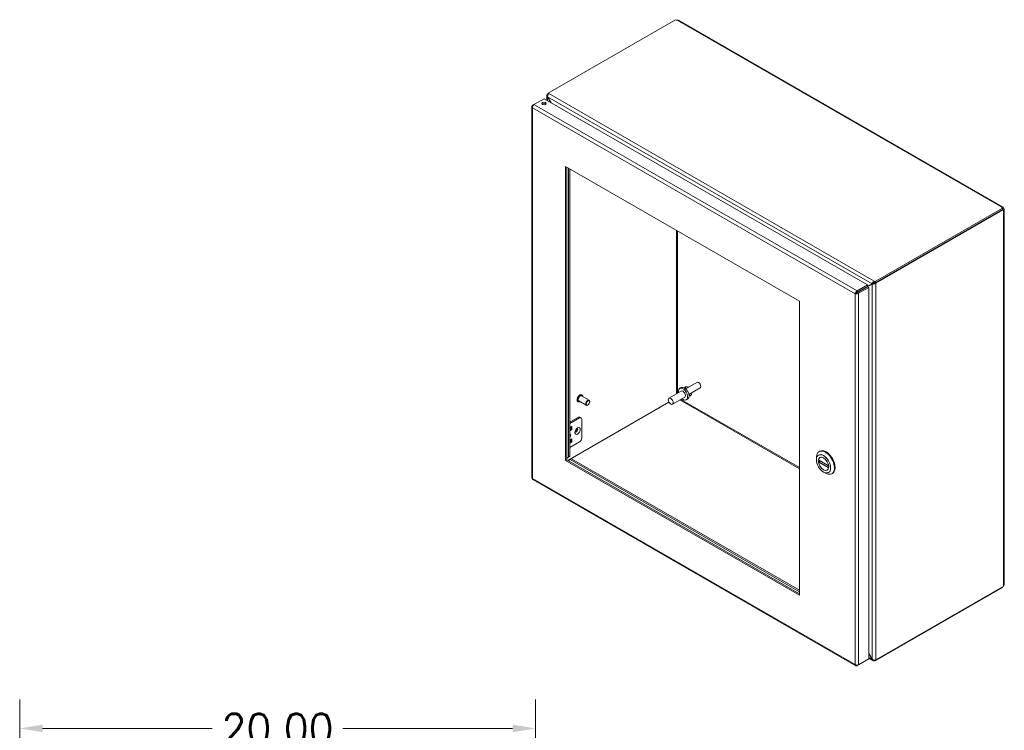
# Model space of a CAD drawing. Header units: inches. Extents: x 6 to 148, y 5 to 95.
# Tile 10 of 10: x 110 to 148, y 67 to 95. Entities that reach past the tile are written whole.
import ezdxf

# ---------------------------------------------------------------- set-up
doc = ezdxf.new("R2010")
doc.units = ezdxf.units.IN
doc.header["$LTSCALE"] = 9
doc.header["$MEASUREMENT"] = 0
for name, color, linetype, lineweight in [('Dimension (ANSI)', 7, 'Continuous', 5), ('Visible (ANSI)', 7, 'Continuous', 5), ('Visible Narrow (ANSI)', 7, 'Continuous', 5)]:
    doc.layers.add(name, color=color, linetype=linetype, lineweight=lineweight)
doc.styles.add('Note Text (ANSI)', font='RomanS.shx')
doc.dimstyles.new('Default (ANSI)', dxfattribs={"dimscale": 9, "dimtxt": 0.125, "dimasz": 0.098425, "dimexe": 0.125, "dimexo": 0.0625, "dimgap": 0.031496, "dimtad": 0, "dimtih": 1, "dimtoh": 1, "dimrnd": 1e-08, "dimzin": 0, "dimdsep": 46, "dimtxsty": 'Note Text (ANSI)', "dimcen": 0.09, "dimdle": 0.393701, "dimclrd": 256, "dimclre": 256, "dimclrt": 256, "dimadec": 0, "dimazin": 0, "dimtfac": 0.96, "dimtofl": 0, "dimtmove": 0, "dimatfit": 3, "dimfxl": 1, "dimtolj": 1, "dimtzin": 4, "dimlwd": -1, "dimlwe": -1, "dimarcsym": 0})

# ---------------------------------------------------------------- blocks, each defined once
blk = doc.blocks.new('*D6')
at = {"layer": 'Defpoints', "color": 0, "transparency": 16777216}
for p in [(130.25, 67.535), (110.25, 61.014), (130.25, 61.014)]:
    blk.add_point(p, dxfattribs=at)
at = {"layer": 'Dimension (ANSI)', "transparency": 16777216}
for p, q in [((110.25, 61.576), (110.25, 68.66)), ((130.25, 61.576), (130.25, 68.66)), ((111.136, 67.535), (117.717, 67.535)), ((129.364, 67.535), (122.784, 67.535))]:
    blk.add_line(p, q, dxfattribs=at)
for points in [[(111.136, 67.683), (111.136, 67.388), (110.25, 67.535)], [(129.364, 67.683), (129.364, 67.388), (130.25, 67.535)]]:
    blk.add_solid(points, dxfattribs=at)
at = {"layer": 'Dimension (ANSI)', "transparency": 16777216, "insert": (120.25, 67.535), "char_height": 1.125, "attachment_point": 5, "style": 'Note Text (ANSI)'}
blk.add_mtext('\\A1;20.00', dxfattribs=at)

msp = doc.modelspace()

# ---------------------------------------------------------------- linework, layer by layer
at = {"layer": 'Visible (ANSI)'}
for p, q in [((130.737, 92.1679), (135.6817, 95.0154)), ((135.8004, 94.9933), (148.3634, 87.7587)), ((130.6857, 91.8909), (130.6857, 92.0736)), ((130.737, 92.1362), (130.7135, 92.1226)), ((130.7135, 92.1226), (130.7325, 92.1116)), ((130.7135, 92.1189), (130.7135, 92.1226)), ((130.7205, 92.0228), (130.7135, 92.0188)), ((130.7135, 92.0188), (130.8379, 91.8033)), ((130.8519, 91.7952), (130.7205, 92.0228)), ((130.737, 92.1679), (130.7676, 92.1503)), ((130.737, 92.1195), (130.737, 92.1679)), ((130.1018, 91.6447), (130.1018, 77.2528)), ((130.1823, 91.7211), (130.1296, 91.6907)), ((130.1484, 91.6798), (130.1296, 91.6907)), ((130.1837, 91.7221), (130.5813, 91.951)), ((130.5813, 91.951), (143.1214, 84.7297)), ((131.4149, 77.9216), (131.4149, 89.3264)), ((131.4149, 89.3264), (140.4836, 84.1041)), ((131.462, 89.2993), (131.462, 77.9487)), ((131.535, 89.2572), (131.535, 78.0584)), ((131.5821, 78.0855), (131.5821, 89.2301)), ((148.3625, 87.713), (143.4178, 84.8655)), ((148.3625, 87.6585), (143.4178, 84.8111)), ((143.4414, 84.7931), (148.3848, 87.6398)), ((148.3263, 87.7421), (148.3263, 87.7483)), ((148.3848, 87.6398), (148.3574, 87.6556)), ((148.3625, 87.6585), (148.3625, 87.713)), ((148.3625, 87.6917), (148.3933, 87.7094)), ((148.3625, 87.6794), (148.3986, 87.7002)), ((148.3986, 87.623), (148.3934, 87.626)), ((148.4263, 87.6499), (148.4263, 73.1246)), ((143.3004, 84.7786), (142.9173, 84.5562)), ((142.9644, 84.5834), (143.3475, 84.8057)), ((143.1289, 84.6628), (143.3074, 84.7664)), ((143.3475, 84.8057), (143.3004, 84.7786)), ((143.3545, 84.7935), (143.3074, 84.7664)), ((143.3872, 84.8831), (143.4178, 84.8655)), ((143.4178, 84.8111), (143.3872, 84.8287)), ((143.3943, 84.8202), (143.3981, 84.8224)), ((143.3943, 84.8202), (143.4414, 84.7931)), ((143.3943, 84.8165), (143.3943, 84.8202)), ((143.4178, 84.8655), (143.4178, 84.8111)), ((143.4414, 84.7931), (143.4414, 84.7894)), ((142.6911, 84.4192), (142.644, 84.3921)), ((142.6978, 84.4296), (142.8304, 84.5059)), ((142.7247, 84.4288), (142.7167, 84.4242)), ((143.1214, 84.7297), (142.7238, 84.5007)), ((142.7238, 84.4463), (143.1214, 84.6752)), ((142.7238, 84.4463), (142.7238, 84.5007)), ((142.7308, 84.4341), (143.1284, 84.663)), ((142.7308, 84.4341), (142.7779, 84.407)), ((142.7779, 84.407), (143.1755, 84.6359)), ((142.9173, 84.5562), (142.9644, 84.5834)), ((143.1214, 84.6752), (143.1214, 84.7297)), ((143.1284, 84.663), (143.1755, 84.6359)), ((143.1755, 84.6359), (143.1755, 70.2292)), ((140.4836, 84.1041), (140.4836, 72.6993)), ((136.5102, 80.9506), (136.0736, 80.6992)), ((136.5945, 80.9314), (136.5723, 80.9443)), ((135.9032, 80.614), (135.4259, 80.3392)), ((135.8982, 80.7477), (135.8441, 80.7166)), ((136.6337, 80.7361), (136.1972, 80.4847)), ((136.6595, 80.8186), (136.6595, 80.793)), ((131.5032, 77.925), (135.4254, 80.1837)), ((131.8999, 80.2035), (131.8958, 80.2059)), ((132.2184, 80.0653), (131.9245, 80.2345)), ((132.3307, 80.2603), (132.0368, 80.4295)), ((132.0513, 80.4664), (132.0471, 80.4688)), ((132.3541, 80.1971), (132.3541, 80.2086)), ((136.0379, 80.38), (135.5606, 80.1052)), ((136.1511, 80.3086), (136.097, 80.2775)), ((132.2848, 80.0768), (132.2749, 80.071)), ((131.9173, 79.5986), (131.5821, 79.4056)), ((131.5821, 79.3537), (131.9624, 79.5727)), ((131.9734, 79.6042), (132.0185, 79.5782)), ((132.0419, 79.5265), (132.0419, 78.7907)), ((131.5821, 79.1973), (131.6501, 79.2365)), ((131.5821, 79.1216), (131.605, 79.1348)), ((131.6501, 79.1088), (131.5821, 79.0697)), ((131.615, 79.152), (131.615, 79.2163)), ((131.6601, 79.2307), (131.6601, 79.1261)), ((131.6501, 78.7571), (131.5821, 78.718)), ((131.605, 78.6554), (131.5821, 78.6423)), ((131.5821, 78.434), (131.9624, 78.6529)), ((131.615, 78.7369), (131.615, 78.6727)), ((131.6601, 78.6467), (131.6601, 78.7514)), ((131.5821, 78.5903), (131.6501, 78.6295)), ((141.2451, 78.2676), (141.2702, 78.282)), ((131.4149, 77.9216), (131.462, 77.9487)), ((140.4836, 72.6993), (131.4149, 77.9216)), ((131.462, 78.0158), (131.5821, 78.0855)), ((131.535, 78.0584), (131.462, 78.016)), ((131.462, 77.9487), (140.4836, 72.7536)), ((131.5215, 77.9144), (131.5939, 77.9564)), ((131.535, 78.0584), (131.5821, 78.0855)), ((131.5939, 77.9564), (131.641, 77.9836)), ((131.5939, 77.9564), (140.4836, 72.8372)), ((140.4836, 72.8915), (131.641, 77.9836)), ((141.1419, 77.9532), (141.1419, 78.0397)), ((141.2253, 77.9467), (141.6156, 77.7219)), ((141.2827, 77.9074), (141.2319, 77.8781)), ((141.3053, 78.0528), (141.2778, 78.037)), ((141.5846, 77.5677), (141.5572, 77.5519)), ((130.1428, 77.1819), (142.6701, 69.9679)), ((141.4164, 77.4764), (141.4913, 77.433)), ((141.7402, 77.4079), (141.7653, 77.4223)), ((143.4178, 70.1497), (148.3625, 72.9971)), ((148.3848, 73.0417), (143.4414, 70.195)), ((148.3625, 72.9971), (148.3625, 73.0289)), ((143.3074, 70.2217), (143.1755, 70.4501)), ((143.1755, 70.4339), (143.3004, 70.2176)), ((143.3342, 70.166), (143.1755, 70.2573)), ((142.7238, 69.9688), (143.1214, 70.1978)), ((142.7238, 69.9909), (142.7238, 69.9688)), ((143.1755, 70.2292), (142.7779, 70.0002)), ((143.1214, 70.198), (143.1214, 70.1978)), ((143.3074, 70.2217), (143.3004, 70.2176)), ((143.4178, 70.1497), (143.3872, 70.1673)), ((143.4178, 70.1899), (143.4178, 70.1497)), ((143.4414, 70.195), (143.438, 70.1969)), ((143.4414, 70.1987), (143.4414, 70.195))]:
    msp.add_line(p, q, dxfattribs=at)
for centre, major_axis, ratio, start_param, end_param in [((135.7376, 95.0296), (-0.0612, 0), 0.5758617, 0.4163911, 1.6578025), ((130.5813, 91.7134), (-0.0846, 0), 0.5758617, 3.7345495, 5.6902285), ((148.3873, 87.7452), (-0.0612, 0), 0.5758617, 6.1961792, 7.4375905), ((148.4264, 87.6774), (-0.0305, -0.053), 0.5780931, 5.7709745, 6.3682578), ((148.4264, 87.7225), (0.0305, -0.053), 0.5780931, 4.6273165, 4.8013288), ((143.3674, 84.8171), (0.0281, 0.0163), 0.0016725, 0.7844313, 2.3552276), ((143.3744, 84.805), (-0.0281, -0.0163), 0.0016725, 3.9260239, 5.4968203), ((142.8974, 84.5448), (-0.0947, -0.0548), 0.0016725, 0.7844313, 2.3552276), ((136.572, 80.8433), (-0.0618, 0.1072), 0.5780931, 3.1415927, 6.2831853), ((135.9706, 80.497), (-0.1264, 0.2195), 0.5780931, 2.1327727, 7.2920052), ((136.0247, 80.5282), (-0.1264, 0.2195), 0.5780931, 3.1415927, 6.2831853), ((135.9706, 80.497), (-0.0674, 0.117), 0.5780931, 3.1415927, 6.2831853), ((136.1678, 80.6087), (-0.0982, 0.1706), 0.5780931, 5.4029209, 6.7946667), ((136.2149, 80.6359), (-0.0982, 0.1706), 0.5780931, 0.2410711, 0.8802644), ((136.5942, 80.8562), (-0.046, 0.0799), 0.5780931, 3.9289245, 5.4958534), ((131.9807, 80.332), (-0.0561, -0.0975), 0.5780931, 3.1415927, 6.2831853), ((132.2746, 80.1628), (0.0561, 0.0975), 0.5780931, 5.4958534, 10.2121098), ((136.2149, 80.6359), (0.0982, -0.1706), 0.5780931, 5.3813809, 6.0421142), ((136.1678, 80.6087), (0.0982, -0.1706), 0.5780931, 5.7600988, 7.1849897), ((131.9173, 79.5067), (0.0561, 0.0975), 0.5780931, 0, 0.7834645), ((131.9624, 79.4807), (0.0561, 0.0975), 0.5780931, 5.4958534, 7.0666498), ((131.605, 79.1463), (0.007, 0.0122), 0.5780931, 3.9250571, 5.4958534), ((131.6501, 79.225), (0.007, 0.0122), 0.5780931, 5.4958534, 7.0666498), ((131.6501, 79.1203), (-0.007, -0.0122), 0.5780931, 0.7834645, 2.3542608), ((131.788, 79.1216), (-0.0386, -0.067), 0.5780931, 1.1175975, 2.0239952), ((131.5646, 78.8837), (0.0386, 0.067), 0.5780931, 4.250835, 6.7408719), ((131.605, 78.6669), (0.007, 0.0122), 0.5780931, 3.9250571, 5.4958534), ((131.6501, 78.7456), (0.007, 0.0122), 0.5780931, 5.4958534, 7.0666498), ((131.6501, 78.641), (-0.007, -0.0122), 0.5780931, 0.7834645, 2.3542608), ((131.9624, 78.7449), (0.0561, 0.0975), 0.5780931, 3.9250571, 5.4958534), ((141.4927, 77.8377), (-0.2476, 0.4299), 0.5780931, 2.3542608, 7.0705172), ((141.5177, 77.8522), (0.2476, -0.4299), 0.5780931, 0, 3.1415927), ((141.4175, 77.7945), (-0.1397, 0.2426), 0.5780931, 4.132867, 6.8665747), ((141.4175, 77.7945), (0.1397, -0.2426), 0.5780931, 4.132867, 6.8665747), ((148.4264, 73.0521), (0.0305, 0.053), 0.5780931, 1.4818565, 2.0791397)]:
    msp.add_ellipse(centre, major_axis=major_axis, ratio=ratio, start_param=start_param, end_param=end_param, dxfattribs=at)
for centre, major_axis, ratio in [((130.5813, 91.7678), (0.0846, 0), 0.5758617), ((132.2846, 80.157), (0.0491, 0.0852), 0.5780931), ((135.4933, 80.2222), (-0.0674, 0.117), 0.5780931), ((141.4175, 77.7945), (0.1945, -0.3378), 0.5780931), ((141.4175, 77.7945), (0.1423, -0.2472), 0.5780931)]:
    msp.add_ellipse(centre, major_axis=major_axis, ratio=ratio, dxfattribs=at)
for points, knots in [([(135.8004, 94.9933), (135.7889, 94.9997), (135.7707, 94.9998), (135.7526, 94.9965), (135.7494, 94.9959), (135.7462, 94.9952), (135.743, 94.9945)], [0.00158308, 0.00158308, 0.00158308, 0.00158308, 0.59218918, 0.59218918, 0.59218918, 0.69839201, 0.69839201, 0.69839201, 0.69839201]), ([(130.7135, 92.1189), (130.69, 92.1054), (130.6803, 92.0799), (130.689, 92.0545), (130.6933, 92.0419), (130.7018, 92.0294), (130.7135, 92.0188)], [0, 0, 0, 0, 1.0506506, 1.0506506, 1.0506506, 1.5707963, 1.5707963, 1.5707963, 1.5707963]), ([(130.7205, 92.0228), (130.7135, 92.054), (130.72, 92.0922), (130.7369, 92.1194), (130.7453, 92.1328), (130.756, 92.1436), (130.7676, 92.1503)], [-1.5707963, -1.5707963, -1.5707963, -1.5707963, -0.5201457, -0.5201457, -0.5201457, 0, 0, 0, 0]), ([(130.1296, 91.6907), (130.1051, 91.6732), (130.0958, 91.6475), (130.1063, 91.6251), (130.1109, 91.6154), (130.1189, 91.6063), (130.1296, 91.5987)], [0, 0, 0, 0, 1.0950581, 1.0950581, 1.0950581, 1.5707963, 1.5707963, 1.5707963, 1.5707963]), ([(130.1296, 91.5987), (130.1266, 91.6287), (130.1382, 91.6664), (130.1569, 91.6936), (130.165, 91.7054), (130.1744, 91.7152), (130.1837, 91.7221)], [0, 0, 0, 0, 1.0950581, 1.0950581, 1.0950581, 1.5707963, 1.5707963, 1.5707963, 1.5707963]), ([(148.3263, 87.7483), (148.3338, 87.7595), (148.3477, 87.7658), (148.3604, 87.7603), (148.3731, 87.7547), (148.3834, 87.7377), (148.3901, 87.7188), (148.3912, 87.7157), (148.3923, 87.7125), (148.3933, 87.7094)], [2.4432006, 2.4432006, 2.4432006, 2.4432006, 3.0882955, 3.0882955, 3.0882955, 3.7337818, 3.7337818, 3.7337818, 3.8399847, 3.8399847, 3.8399847, 3.8399847]), ([(148.3986, 87.7002), (148.4121, 87.6855), (148.4245, 87.6684), (148.4261, 87.6535), (148.4277, 87.6386), (148.4182, 87.6273), (148.4051, 87.624), (148.403, 87.6235), (148.4008, 87.6232), (148.3986, 87.623)], [-2.2691883, -2.2691883, -2.2691883, -2.2691883, -1.6240935, -1.6240935, -1.6240935, -0.9786071, -0.9786071, -0.9786071, -0.8724043, -0.8724043, -0.8724043, -0.8724043]), ([(143.3872, 84.8831), (143.3638, 84.8696), (143.3368, 84.8432), (143.3191, 84.8165), (143.3104, 84.8032), (143.3038, 84.79), (143.3004, 84.7786)], [0, 0, 0, 0, 1.0506506, 1.0506506, 1.0506506, 1.5707963, 1.5707963, 1.5707963, 1.5707963]), ([(143.3074, 84.7664), (143.3309, 84.7609), (143.3672, 84.7633), (143.3992, 84.7723), (143.4151, 84.7767), (143.4298, 84.7827), (143.4414, 84.7894)], [-1.5707963, -1.5707963, -1.5707963, -1.5707963, -0.5201457, -0.5201457, -0.5201457, 0, 0, 0, 0]), ([(142.7238, 84.5007), (142.6964, 84.4884), (142.6695, 84.4595), (142.6553, 84.4296), (142.6491, 84.4166), (142.6453, 84.4036), (142.644, 84.3921)], [0, 0, 0, 0, 1.0950581, 1.0950581, 1.0950581, 1.5707963, 1.5707963, 1.5707963, 1.5707963]), ([(142.644, 84.3921), (142.6684, 84.3815), (142.7069, 84.3796), (142.7398, 84.3891), (142.7541, 84.3932), (142.7673, 84.3994), (142.7779, 84.407)], [0, 0, 0, 0, 1.0950581, 1.0950581, 1.0950581, 1.5707963, 1.5707963, 1.5707963, 1.5707963]), ([(142.6911, 84.4192), (142.6951, 84.4283), (142.7075, 84.4413), (142.7214, 84.4456), (142.7222, 84.4458), (142.723, 84.4461), (142.7238, 84.4463)], [0, 0, 0, 0, 1.4834748, 1.4834748, 1.4834748, 1.5707963, 1.5707963, 1.5707963, 1.5707963]), ([(142.6911, 84.4192), (142.7009, 84.4182), (142.7184, 84.4225), (142.729, 84.4323), (142.7297, 84.4329), (142.7303, 84.4335), (142.7308, 84.4341)], [0, 0, 0, 0, 1.4834748, 1.4834748, 1.4834748, 1.5707963, 1.5707963, 1.5707963, 1.5707963]), ([(131.8958, 80.2059), (131.8876, 80.2106), (131.8808, 80.2174), (131.8699, 80.2344), (131.866, 80.2449), (131.8618, 80.2687), (131.8615, 80.2822), (131.8648, 80.3107), (131.8683, 80.3256), (131.8787, 80.3553), (131.8855, 80.3701), (131.9018, 80.398), (131.9113, 80.4112), (131.932, 80.4346), (131.9432, 80.4449), (131.9663, 80.4615), (131.9782, 80.4678), (132.0016, 80.4757), (132.0131, 80.4772), (132.0322, 80.4753), (132.0401, 80.4728), (132.0471, 80.4688)], [0.7445073, 0.7445073, 0.7445073, 0.7445073, 1.03751, 1.03751, 1.3464027, 1.3464027, 1.672174, 1.672174, 2.0001088, 2.0001088, 2.326727, 2.326727, 2.6527789, 2.6527789, 2.9794765, 2.9794765, 3.307468, 3.307468, 3.6326265, 3.6326265, 3.8860999, 3.8860999, 3.8860999, 3.8860999]), ([(131.9724, 80.207), (131.9673, 80.2044), (131.9622, 80.2022), (131.9455, 80.1966), (131.934, 80.1951), (131.9148, 80.197), (131.9069, 80.1995), (131.8999, 80.2035)], [6.30709054, 6.30709054, 6.30709054, 6.30709054, 6.44906069, 6.44906069, 6.77421913, 6.77421913, 7.02769257, 7.02769257, 7.02769257, 7.02769257]), ([(132.0513, 80.4664), (132.0594, 80.4617), (132.0663, 80.4549), (132.0772, 80.4379), (132.081, 80.4274), (132.0839, 80.4113), (132.0844, 80.4067), (132.0847, 80.4019)], [3.88609992, 3.88609992, 3.88609992, 3.88609992, 4.17910262, 4.17910262, 4.48799535, 4.48799535, 4.60670195, 4.60670195, 4.60670195, 4.60670195]), ([(131.8007, 79.0228), (131.8007, 79.0228), (131.8003, 79.0237), (131.7995, 79.0277), (131.7991, 79.0308), (131.799, 79.0389), (131.7993, 79.0439), (131.8012, 79.0557), (131.8028, 79.0624), (131.8075, 79.077), (131.8106, 79.0848), (131.8184, 79.1005), (131.823, 79.1084), (131.833, 79.123), (131.8384, 79.1297), (131.8492, 79.1411), (131.8545, 79.1458), (131.864, 79.153), (131.8682, 79.1555), (131.8747, 79.1588), (131.8771, 79.1596), (131.8794, 79.1601), (131.8799, 79.1602), (131.8799, 79.1602)], [4.2993084, 4.2993084, 4.2993084, 4.2993084, 4.4954225, 4.4954225, 4.7002888, 4.7002888, 4.9119071, 4.9119071, 5.1400029, 5.1400029, 5.3833338, 5.3833338, 5.6352116, 5.6352116, 5.8865791, 5.8865791, 6.1279845, 6.1279845, 6.3522665, 6.3522665, 6.5601089, 6.5601089, 6.6923985, 6.6923985, 6.6923985, 6.6923985]), ([(141.2253, 77.9467), (141.2245, 77.9471), (141.2239, 77.9479), (141.2234, 77.9499), (141.2234, 77.9511), (141.2237, 77.9524)], [0.151986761, 0.151986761, 0.151986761, 0.151986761, 0.167283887, 0.167283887, 0.182626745, 0.182626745, 0.182626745, 0.182626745]), ([(141.2237, 77.8597), (141.2234, 77.8613), (141.2234, 77.8632), (141.2239, 77.8669), (141.2245, 77.8688), (141.226, 77.872), (141.227, 77.8736), (141.2293, 77.8763), (141.2306, 77.8774), (141.2319, 77.8781)], [0.061064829, 0.061064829, 0.061064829, 0.061064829, 0.076407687, 0.076407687, 0.091750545, 0.091750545, 0.106798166, 0.106798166, 0.121845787, 0.121845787, 0.121845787, 0.121845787]), ([(141.6113, 77.7292), (141.6116, 77.7276), (141.6121, 77.726), (141.6136, 77.7235), (141.6146, 77.7225), (141.6157, 77.7218), (141.6158, 77.7218), (141.616, 77.7217)], [0.061064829, 0.061064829, 0.061064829, 0.061064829, 0.076407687, 0.076407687, 0.091750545, 0.091750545, 0.093368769, 0.093368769, 0.093368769, 0.093368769]), ([(141.6173, 77.6478), (141.6167, 77.6471), (141.6161, 77.6464), (141.6146, 77.6442), (141.6136, 77.6425), (141.6121, 77.6393), (141.6116, 77.6378), (141.6113, 77.6365)], [0.144325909, 0.144325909, 0.144325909, 0.144325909, 0.151941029, 0.151941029, 0.167283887, 0.167283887, 0.182626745, 0.182626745, 0.182626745, 0.182626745]), ([(130.1429, 77.1821), (130.1388, 77.1843), (130.1354, 77.1879), (130.1331, 77.1927), (130.1295, 77.2001), (130.1283, 77.2101), (130.1296, 77.2217)], [0.78346445, 0.78346445, 0.78346445, 0.78346445, 1.09505807, 1.09505807, 1.09505807, 1.57079633, 1.57079633, 1.57079633, 1.57079633]), ([(148.3986, 73.0744), (148.4121, 73.089), (148.4245, 73.1062), (148.4261, 73.121), (148.4263, 73.1223), (148.4263, 73.1235), (148.4263, 73.1246)], [0.87240432, 0.87240432, 0.87240432, 0.87240432, 1.51749917, 1.51749917, 1.51749917, 1.57079633, 1.57079633, 1.57079633, 1.57079633]), ([(142.644, 70.0151), (142.647, 69.9851), (142.6645, 69.9641), (142.6892, 69.962), (142.7, 69.9611), (142.7119, 69.9634), (142.7238, 69.9688)], [0, 0, 0, 0, 1.0950581, 1.0950581, 1.0950581, 1.5707963, 1.5707963, 1.5707963, 1.5707963]), ([(142.7779, 70.0002), (142.7535, 69.9896), (142.715, 69.9877), (142.6821, 69.9972), (142.6678, 70.0013), (142.6546, 70.0075), (142.644, 70.0151)], [0, 0, 0, 0, 1.0950581, 1.0950581, 1.0950581, 1.5707963, 1.5707963, 1.5707963, 1.5707963]), ([(143.3004, 70.2176), (143.3073, 70.1865), (143.3275, 70.1636), (143.3513, 70.1599), (143.3631, 70.158), (143.3756, 70.1606), (143.3872, 70.1673)], [-1.5707963, -1.5707963, -1.5707963, -1.5707963, -0.5201457, -0.5201457, -0.5201457, 0, 0, 0, 0]), ([(143.4414, 70.1987), (143.4179, 70.1852), (143.3816, 70.1842), (143.3496, 70.1962), (143.3337, 70.2021), (143.319, 70.211), (143.3074, 70.2217)], [0, 0, 0, 0, 1.0506506, 1.0506506, 1.0506506, 1.5707963, 1.5707963, 1.5707963, 1.5707963])]:
    msp.add_open_spline(points, degree=3, knots=knots, dxfattribs=at)
for points in [[(130.7135, 92.1189), (130.7193, 92.1155), (130.7252, 92.1121), (130.7311, 92.1088)], [(148.3589, 87.6547), (148.3588, 87.6552), (148.3586, 87.6557), (148.3585, 87.6562)], [(143.3872, 84.8831), (143.3872, 84.865), (143.3872, 84.8468), (143.3872, 84.8287)], [(143.3943, 84.8165), (143.41, 84.8075), (143.4257, 84.7984), (143.4414, 84.7894)], [(142.9155, 84.5566), (142.9161, 84.5565), (142.9167, 84.5564), (142.9173, 84.5562)], [(141.2835, 77.9008), (141.2829, 77.9052), (141.2825, 77.9096), (141.2821, 77.914)], [(130.1296, 77.2217), (130.112, 77.2293), (130.1023, 77.2411), (130.102, 77.2528)], [(143.3872, 70.1879), (143.3872, 70.181), (143.3872, 70.1741), (143.3872, 70.1673)]]:
    msp.add_open_spline(points, degree=3, dxfattribs=at)
at = {"layer": 'Visible Narrow (ANSI)'}
for p, q in [((148.3263, 87.7483), (135.743, 94.9945)), ((130.7135, 92.0188), (130.7135, 91.8749)), ((143.3004, 84.7786), (130.7205, 92.0228)), ((130.7676, 92.1503), (143.3872, 84.8831)), ((130.1837, 91.7221), (142.7238, 84.5007)), ((130.1296, 91.5987), (130.1296, 77.2217)), ((142.644, 84.3921), (130.1296, 91.5987)), ((148.3986, 73.0744), (148.3986, 87.623)), ((135.7178, 80.5072), (135.7178, 86.8485)), ((135.7575, 86.8256), (135.7575, 80.5301)), ((143.3074, 70.2217), (143.3074, 84.7664)), ((143.4414, 84.7894), (143.4414, 70.1987)), ((142.644, 70.0151), (142.644, 84.3921)), ((142.7779, 84.407), (142.7779, 70.0002)), ((142.8304, 84.5077), (142.8304, 84.5059)), ((142.916, 84.557), (142.9173, 84.5562)), ((140.4836, 77.6032), (135.8497, 80.2716)), ((135.8895, 80.2946), (140.4836, 77.6491)), ((131.9624, 79.5727), (131.9173, 79.5986)), ((131.6501, 79.1088), (131.605, 79.1348)), ((131.615, 79.152), (131.6601, 79.1261)), ((131.6601, 79.2307), (131.6501, 79.2365)), ((131.6501, 78.6295), (131.605, 78.6554)), ((131.615, 78.6727), (131.6601, 78.6467)), ((131.6601, 78.7514), (131.6501, 78.7571)), ((141.2237, 77.9524), (141.6113, 77.7292)), ((141.6113, 77.6365), (141.2237, 77.8597)), ((141.6182, 77.6557), (141.2319, 77.8781)), ((130.1296, 77.2217), (142.644, 70.0151)), ((143.1755, 70.2895), (143.3004, 70.2176))]:
    msp.add_line(p, q, dxfattribs=at)
for centre, major_axis, start_param, end_param in [((131.9714, 80.3373), (-0.0757, -0.1314), 3.1415927, 6.2831853), ((131.9756, 80.335), (-0.0757, -0.1314), 3.1415927, 6.2831853), ((131.9807, 80.332), (-0.0721, -0.1252), 2.4635726, 6.9612053), ((131.8331, 79.0956), (-0.0386, -0.067), 0.1278993, 3.0136934)]:
    msp.add_ellipse(centre, major_axis=major_axis, ratio=0.5780931, start_param=start_param, end_param=end_param, dxfattribs=at)
msp.add_ellipse((131.8828, 79.067), major_axis=(0.0737, 0.128), ratio=0.5780931, dxfattribs=at)

# ---------------------------------------------------------------- dimensions: what is measured, and where the dimension line sits
at = {"layer": 'Dimension (ANSI)'}
dim = msp.add_linear_dim(base=(130.2502, 67.5352), p1=(110.2502, 61.0138), p2=(130.2502, 61.0138), angle=180, dimstyle='Default (ANSI)', override={"dimtih": 0, "dimtoh": 0, "dimdec": 2, "dimtp": 0, "dimtm": 0, "dimtdec": 2, "dimatfit": 1}, dxfattribs=at)
dim.commit()
dim.dimension.update_dxf_attribs({"geometry": '*D6', "text_midpoint": (120.2502, 67.5352), "dimtype": 160})

doc.saveas('drawing.dxf')
